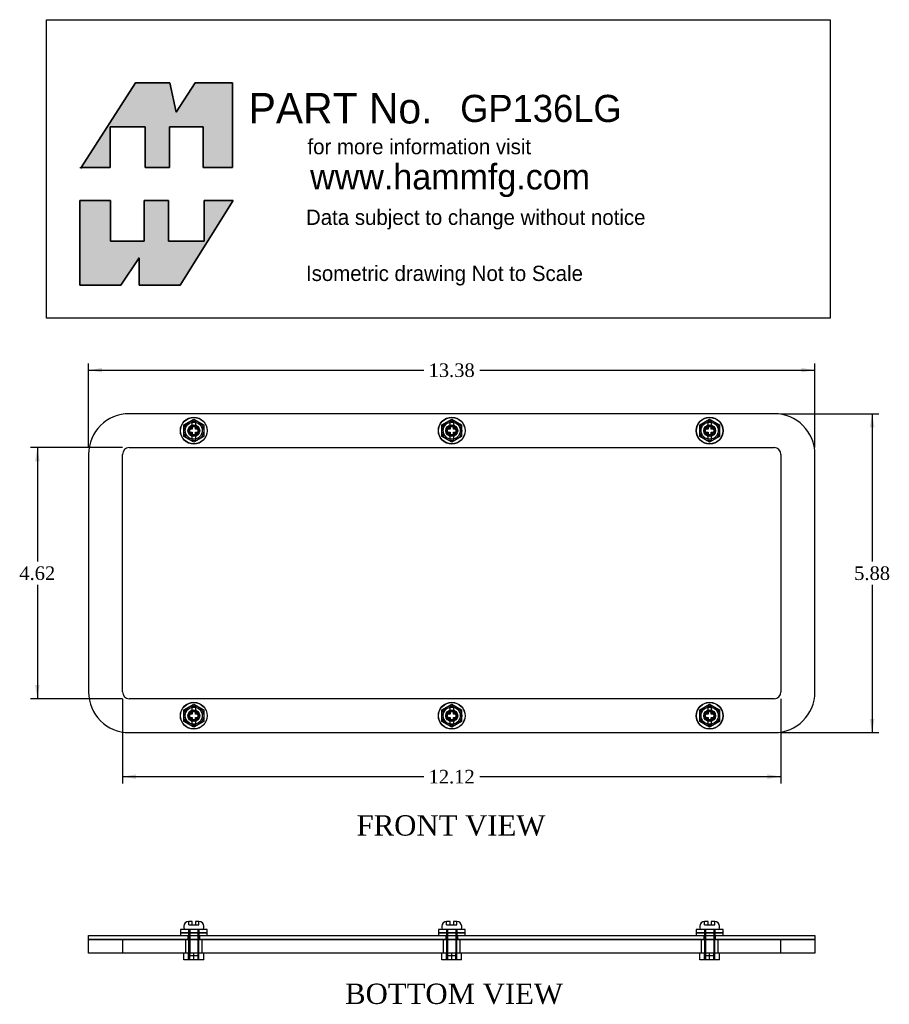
# Model space of a CAD drawing. Header units: inches. Extents: x 4.7 to 31.5, y 2.2 to 20.4.
# Tile 1 of 2: x 4.7 to 20.7, y 2.2 to 20.4. Entities that reach past the tile are written whole.
import ezdxf
from ezdxf.enums import TextEntityAlignment as Align
from ezdxf.lldxf.tags import DXFTag

# ---------------------------------------------------------------- set-up
doc = ezdxf.new("R2010")
doc.units = ezdxf.units.IN
doc.header["$MEASUREMENT"] = 0
doc.layers.get('0').update_dxf_attribs({"linetype": 'CONTINUOUS'})
for name, color, linetype in [('COM54934', 7, 'CONTINUOUS'), ('DEFAULT', 7, 'CONTINUOUS'), ('GSK11192', 7, 'CONTINUOUS'), ('NTS17050', 7, 'CONTINUOUS'), ('SCS19489', 7, 'CONTINUOUS'), ('WAM30024', 7, 'CONTINUOUS')]:
    doc.layers.add(name, color=color, linetype=linetype)
doc.styles.add('SEACAD_ARIAL_TTF', font='txt')
doc.styles.add('SEACAD_TIMES_NEW_ROMAN', font='times.ttf')
tags = doc.linetypes.add('HIDDEN2', pattern=[0.1875, 0.125, -0.0625]).pattern_tags.tags
tags[6:7] = [DXFTag(74, 4), DXFTag(75, 0), DXFTag(340, '0'), DXFTag(46, 0.0), DXFTag(50, 0.0), DXFTag(44, 0.0), DXFTag(45, 0.0)]
tags[4:5] = [DXFTag(74, 4), DXFTag(75, 0), DXFTag(340, '0'), DXFTag(46, 0.0), DXFTag(50, 0.0), DXFTag(44, 0.0), DXFTag(45, 0.0)]

# ---------------------------------------------------------------- blocks, each defined once
blk = doc.blocks.new('SEANNOT_GROUP')
at = {"layer": 'DEFAULT', "color": 1, "linetype": 'Continuous', "style": 'SEACAD_ARIAL_TTF'}
blk.add_text('GP136LG', height=0.5, dxfattribs=at).set_placement((12.771, 18.99), align=Align.TOP_LEFT)
blk = doc.blocks.new('GDIMGGROUP')
at = {"layer": 'DEFAULT', "linetype": 'Continuous'}
for points in [[(6.803, 6.391), (6.803, 6.475), (6.553, 6.433)], [(18.428, 6.391), (18.678, 6.433), (18.428, 6.475)]]:
    blk.add_hatch(color=136, dxfattribs=at).paths.add_polyline_path(points)
at = {"layer": 'DEFAULT', "color": 136, "linetype": 'Continuous'}
for p, q in [((6.553, 7.868), (6.553, 6.308)), ((18.678, 7.868), (18.678, 6.308)), ((6.553, 6.433), (12.102, 6.433)), ((13.13, 6.433), (18.678, 6.433))]:
    blk.add_line(p, q, dxfattribs=at)
at = {"layer": 'DEFAULT', "color": 136, "linetype": 'Continuous', "style": 'SEACAD_TIMES_NEW_ROMAN'}
blk.add_text('12.12', height=0.25, dxfattribs=at).set_placement((12.189, 6.558), align=Align.TOP_LEFT)
blk = doc.blocks.new('GDIMGGROUP1')
at = {"layer": 'DEFAULT', "linetype": 'Continuous'}
for points in [[(4.943, 12.243), (5.026, 12.243), (4.985, 12.493)], [(4.943, 8.118), (4.985, 7.868), (5.026, 8.118)]]:
    blk.add_hatch(color=136, dxfattribs=at).paths.add_polyline_path(points)
at = {"layer": 'DEFAULT', "color": 136, "linetype": 'Continuous'}
for p, q in [((6.553, 12.493), (4.86, 12.493)), ((4.985, 12.493), (4.985, 10.393)), ((4.985, 9.968), (4.985, 7.868)), ((6.553, 7.868), (4.86, 7.868))]:
    blk.add_line(p, q, dxfattribs=at)
at = {"layer": 'DEFAULT', "color": 136, "linetype": 'Continuous', "style": 'SEACAD_TIMES_NEW_ROMAN'}
blk.add_text('4.62', height=0.25, dxfattribs=at).set_placement((4.653, 10.305), align=Align.TOP_LEFT)
blk = doc.blocks.new('GDIMGGROUP2')
at = {"layer": 'DEFAULT', "linetype": 'Continuous'}
for points in [[(6.178, 13.961), (5.928, 13.919), (6.178, 13.878)], [(19.053, 13.961), (19.053, 13.878), (19.303, 13.919)]]:
    blk.add_hatch(color=136, dxfattribs=at).paths.add_polyline_path(points)
at = {"layer": 'DEFAULT', "color": 136, "linetype": 'Continuous'}
for p, q in [((5.928, 12.493), (5.928, 14.044)), ((19.303, 12.493), (19.303, 14.044)), ((5.928, 13.919), (12.102, 13.919)), ((13.13, 13.919), (19.303, 13.919))]:
    blk.add_line(p, q, dxfattribs=at)
at = {"layer": 'DEFAULT', "color": 136, "linetype": 'Continuous', "style": 'SEACAD_TIMES_NEW_ROMAN'}
blk.add_text('13.38', height=0.25, dxfattribs=at).set_placement((12.189, 14.044), align=Align.TOP_LEFT)
blk = doc.blocks.new('GDIMGGROUP3')
at = {"layer": 'DEFAULT', "linetype": 'Continuous'}
for points in [[(20.399, 12.868), (20.358, 13.118), (20.316, 12.868)], [(20.399, 7.493), (20.316, 7.493), (20.358, 7.243)]]:
    blk.add_hatch(color=136, dxfattribs=at).paths.add_polyline_path(points)
at = {"layer": 'DEFAULT', "color": 136, "linetype": 'Continuous'}
for p, q in [((18.678, 13.118), (20.483, 13.118)), ((20.358, 13.118), (20.358, 10.393)), ((20.358, 9.968), (20.358, 7.243)), ((18.678, 7.243), (20.483, 7.243))]:
    blk.add_line(p, q, dxfattribs=at)
at = {"layer": 'DEFAULT', "color": 136, "linetype": 'Continuous', "style": 'SEACAD_TIMES_NEW_ROMAN'}
blk.add_text('5.88', height=0.25, dxfattribs=at).set_placement((20.026, 10.305), align=Align.TOP_LEFT)

msp = doc.modelspace()

# ---------------------------------------------------------------- hatches: boundary and pattern name
at = {"layer": 'DEFAULT', "linetype": 'Continuous'}
for points in [[(7.427, 19.211), (6.793, 19.211), (5.791, 17.652), (6.327, 17.652), (6.327, 18.399), (6.969, 18.399), (6.969, 17.652), (7.419, 17.652), (7.419, 18.399), (8.038, 18.399), (8.038, 17.652), (8.576, 17.652), (8.576, 19.211), (7.893, 19.211), (7.54, 18.673)], [(6.953, 16.295), (6.335, 16.295), (6.335, 17.042), (5.765, 17.042), (5.765, 15.484), (6.52, 15.484), (6.857, 15.99), (6.857, 15.484), (7.612, 15.484), (8.592, 17.042), (8.054, 17.042), (8.054, 16.295), (7.403, 16.295), (7.403, 17.042), (6.953, 17.042)]]:
    msp.add_hatch(color=7, dxfattribs=at).paths.add_polyline_path(points)

# ---------------------------------------------------------------- linework, layer by layer
at = {"layer": 'COM54934', "color": 7, "linetype": 'Continuous'}
for p, q in [((18.553, 13.118), (6.678, 13.118)), ((5.928, 12.368), (5.928, 7.993)), ((19.303, 7.993), (19.303, 12.368)), ((6.678, 7.243), (18.553, 7.243)), ((5.928, 3.434), (5.928, 3.506)), ((5.928, 3.506), (6.678, 3.506)), ((6.678, 3.506), (18.553, 3.506)), ((18.553, 3.506), (19.303, 3.506)), ((19.303, 3.506), (19.303, 3.434)), ((6.678, 3.434), (5.928, 3.434)), ((6.678, 3.434), (18.553, 3.434)), ((19.303, 3.434), (18.553, 3.434))]:
    msp.add_line(p, q, dxfattribs=at)
at = {"layer": 'COM54934', "color": 7, "linetype": 'HIDDEN2'}
for p, q in [((7.757, 3.506), (7.757, 3.434)), ((7.975, 3.434), (7.975, 3.506)), ((12.507, 3.506), (12.507, 3.434)), ((12.725, 3.434), (12.725, 3.506)), ((17.256, 3.506), (17.256, 3.434)), ((17.474, 3.434), (17.474, 3.506))]:
    msp.add_line(p, q, dxfattribs=at)
for centre in [(7.866, 12.805), (12.616, 12.805), (17.365, 12.805), (7.866, 7.555), (12.616, 7.555), (17.365, 7.555)]:
    msp.add_circle(centre, 0.109, dxfattribs=at)
at = {"layer": 'COM54934', "color": 7, "linetype": 'Continuous'}
for centre, start, end in [((6.678, 12.368), 90, 180), ((18.553, 12.368), 0, 90), ((6.678, 7.993), 180, 270), ((18.553, 7.993), 270, 0)]:
    msp.add_arc(centre, 0.75, start, end, dxfattribs=at)
at = {"layer": 'DEFAULT', "color": 7, "linetype": 'Continuous'}
for p, q in [((5.152, 20.374), (19.585, 20.374)), ((5.152, 14.877), (5.152, 20.374)), ((19.585, 20.374), (19.585, 14.877)), ((6.793, 19.211), (5.781, 17.636)), ((7.427, 19.211), (6.793, 19.211)), ((7.54, 18.673), (7.427, 19.211)), ((7.893, 19.211), (7.54, 18.673)), ((8.576, 19.211), (7.893, 19.211)), ((8.576, 17.652), (8.576, 19.211)), ((6.327, 18.399), (6.969, 18.399)), ((6.327, 17.652), (6.327, 18.399)), ((6.969, 18.399), (6.969, 17.652)), ((7.419, 18.399), (8.038, 18.399)), ((7.419, 17.652), (7.419, 18.399)), ((8.038, 18.399), (8.038, 17.652)), ((5.765, 17.652), (6.327, 17.652)), ((6.969, 17.652), (7.419, 17.652)), ((8.038, 17.652), (8.576, 17.652)), ((5.765, 17.042), (6.335, 17.042)), ((5.765, 15.484), (5.765, 17.042)), ((6.335, 17.042), (6.335, 16.295)), ((6.953, 17.042), (7.403, 17.042)), ((6.953, 16.295), (6.953, 17.042)), ((7.403, 17.042), (7.403, 16.295)), ((8.592, 17.042), (7.612, 15.484)), ((8.054, 17.042), (8.592, 17.042)), ((8.054, 16.295), (8.054, 17.042)), ((6.335, 16.295), (6.953, 16.295)), ((7.403, 16.295), (8.054, 16.295)), ((6.857, 15.99), (6.52, 15.484)), ((6.857, 15.484), (6.857, 15.99)), ((6.52, 15.484), (5.765, 15.484)), ((7.612, 15.484), (6.857, 15.484)), ((19.585, 14.877), (5.152, 14.877))]:
    msp.add_line(p, q, dxfattribs=at)
for points in [[(7.427, 19.211), (7.54, 18.673), (7.893, 19.211), (8.576, 19.211), (8.576, 17.652), (8.038, 17.652), (8.038, 18.399), (7.419, 18.399), (7.419, 17.652), (6.969, 17.652), (6.969, 18.399), (6.327, 18.399), (6.327, 17.652), (5.791, 17.652), (6.793, 19.211), (7.427, 19.211)], [(7.427, 19.211), (7.54, 18.673), (7.893, 19.211), (8.576, 19.211), (8.576, 17.652), (8.038, 17.652), (8.038, 18.399), (7.419, 18.399), (7.419, 17.652), (6.969, 17.652), (6.969, 18.399), (6.327, 18.399), (6.327, 17.652), (5.791, 17.652), (6.793, 19.211), (7.427, 19.211)], [(7.427, 19.211), (7.54, 18.673), (7.893, 19.211), (8.576, 19.211), (8.576, 17.652), (8.038, 17.652), (8.038, 18.399), (7.419, 18.399), (7.419, 17.652), (6.969, 17.652), (6.969, 18.399), (6.327, 18.399), (6.327, 17.652), (5.791, 17.652), (6.793, 19.211), (7.427, 19.211)], [(7.427, 19.211), (7.54, 18.673), (7.893, 19.211), (8.576, 19.211), (8.576, 17.652), (8.038, 17.652), (8.038, 18.399), (7.419, 18.399), (7.419, 17.652), (6.969, 17.652), (6.969, 18.399), (6.327, 18.399), (6.327, 17.652), (5.791, 17.652), (6.793, 19.211), (7.427, 19.211)], [(7.427, 19.211), (7.54, 18.673), (7.893, 19.211), (8.576, 19.211), (8.576, 17.652), (8.038, 17.652), (8.038, 18.399), (7.419, 18.399), (7.419, 17.652), (6.969, 17.652), (6.969, 18.399), (6.327, 18.399), (6.327, 17.652), (5.791, 17.652), (6.793, 19.211), (7.427, 19.211)], [(6.953, 16.295), (6.335, 16.295), (6.335, 17.042), (5.765, 17.042), (5.765, 15.484), (6.52, 15.484), (6.857, 15.99), (6.857, 15.484), (7.612, 15.484), (8.592, 17.042), (8.054, 17.042), (8.054, 16.295), (7.403, 16.295), (7.403, 17.042), (6.953, 17.042), (6.953, 16.295)], [(6.953, 16.295), (6.335, 16.295), (6.335, 17.042), (5.765, 17.042), (5.765, 15.484), (6.52, 15.484), (6.857, 15.99), (6.857, 15.484), (7.612, 15.484), (8.592, 17.042), (8.054, 17.042), (8.054, 16.295), (7.403, 16.295), (7.403, 17.042), (6.953, 17.042), (6.953, 16.295)], [(6.953, 16.295), (6.335, 16.295), (6.335, 17.042), (5.765, 17.042), (5.765, 15.484), (6.52, 15.484), (6.857, 15.99), (6.857, 15.484), (7.612, 15.484), (8.592, 17.042), (8.054, 17.042), (8.054, 16.295), (7.403, 16.295), (7.403, 17.042), (6.953, 17.042), (6.953, 16.295)], [(6.953, 16.295), (6.335, 16.295), (6.335, 17.042), (5.765, 17.042), (5.765, 15.484), (6.52, 15.484), (6.857, 15.99), (6.857, 15.484), (7.612, 15.484), (8.592, 17.042), (8.054, 17.042), (8.054, 16.295), (7.403, 16.295), (7.403, 17.042), (6.953, 17.042), (6.953, 16.295)], [(6.953, 16.295), (6.335, 16.295), (6.335, 17.042), (5.765, 17.042), (5.765, 15.484), (6.52, 15.484), (6.857, 15.99), (6.857, 15.484), (7.612, 15.484), (8.592, 17.042), (8.054, 17.042), (8.054, 16.295), (7.403, 16.295), (7.403, 17.042), (6.953, 17.042), (6.953, 16.295)]]:
    msp.add_lwpolyline(points, dxfattribs=at)
for points in [[(7.427, 19.211), (6.793, 19.211), (5.791, 17.652), (6.327, 17.652), (6.327, 18.399), (6.969, 18.399), (6.969, 17.652), (7.419, 17.652), (7.419, 18.399), (8.038, 18.399), (8.038, 17.652), (8.576, 17.652), (8.576, 19.211), (7.893, 19.211), (7.54, 18.673), (7.427, 19.211)], [(6.953, 16.295), (6.953, 17.042), (7.403, 17.042), (7.403, 16.295), (8.054, 16.295), (8.054, 17.042), (8.592, 17.042), (7.612, 15.484), (6.857, 15.484), (6.857, 15.99), (6.52, 15.484), (5.765, 15.484), (5.765, 17.042), (6.335, 17.042), (6.335, 16.295), (6.953, 16.295)]]:
    msp.add_lwpolyline(points, close=True, dxfattribs=at)
at = {"layer": 'GSK11192', "color": 7, "linetype": 'HIDDEN2'}
for p, q in [((6.553, 7.993), (6.553, 12.368)), ((6.678, 12.493), (18.553, 12.493)), ((18.678, 12.368), (18.678, 7.993)), ((18.553, 7.868), (6.678, 7.868)), ((6.553, 3.434), (6.553, 3.184)), ((7.71, 3.434), (7.71, 3.184)), ((8.023, 3.184), (8.023, 3.434)), ((12.46, 3.434), (12.46, 3.184)), ((12.773, 3.184), (12.773, 3.434)), ((17.209, 3.434), (17.209, 3.184)), ((17.522, 3.184), (17.522, 3.434)), ((18.678, 3.184), (18.678, 3.434))]:
    msp.add_line(p, q, dxfattribs=at)
at = {"layer": 'GSK11192', "color": 7, "linetype": 'Continuous'}
for p, q in [((5.928, 3.184), (5.928, 3.434)), ((5.928, 3.434), (6.678, 3.434)), ((18.553, 3.434), (6.678, 3.434)), ((18.553, 3.434), (19.303, 3.434)), ((19.303, 3.434), (19.303, 3.184)), ((6.678, 3.184), (5.928, 3.184)), ((18.553, 3.184), (6.678, 3.184)), ((19.303, 3.184), (18.553, 3.184))]:
    msp.add_line(p, q, dxfattribs=at)
at = {"layer": 'GSK11192', "color": 7, "linetype": 'HIDDEN2'}
for centre in [(7.866, 12.806), (12.616, 12.806), (17.365, 12.806), (7.866, 7.556), (12.616, 7.556), (17.365, 7.556)]:
    msp.add_circle(centre, 0.157, dxfattribs=at)
for centre, start, end in [((6.678, 12.368), 90, 180), ((18.553, 12.368), 0, 90), ((6.678, 7.993), 180, 270), ((18.553, 7.993), 270, 0)]:
    msp.add_arc(centre, 0.125, start, end, dxfattribs=at)
at = {"layer": 'NTS17050', "color": 7, "linetype": 'HIDDEN2'}
for p, q in [((7.684, 12.911), (7.866, 13.016)), ((7.684, 12.7), (7.684, 12.911)), ((7.866, 13.016), (8.049, 12.911)), ((8.049, 12.911), (8.049, 12.7)), ((12.433, 12.911), (12.616, 13.016)), ((12.433, 12.7), (12.433, 12.911)), ((12.616, 13.016), (12.798, 12.911)), ((12.798, 12.911), (12.798, 12.7)), ((17.183, 12.911), (17.365, 13.016)), ((17.183, 12.7), (17.183, 12.911)), ((17.365, 13.016), (17.548, 12.911)), ((17.548, 12.911), (17.548, 12.7)), ((7.866, 12.595), (7.684, 12.7)), ((8.049, 12.7), (7.866, 12.595)), ((12.616, 12.595), (12.433, 12.7)), ((12.798, 12.7), (12.616, 12.595)), ((17.365, 12.595), (17.183, 12.7)), ((17.548, 12.7), (17.365, 12.595)), ((7.684, 7.661), (7.866, 7.766)), ((7.684, 7.45), (7.684, 7.661)), ((7.866, 7.766), (8.049, 7.661)), ((8.049, 7.661), (8.049, 7.45)), ((12.433, 7.661), (12.616, 7.766)), ((12.433, 7.45), (12.433, 7.661)), ((12.616, 7.766), (12.798, 7.661)), ((12.798, 7.661), (12.798, 7.45)), ((17.183, 7.661), (17.365, 7.766)), ((17.183, 7.45), (17.183, 7.661)), ((17.365, 7.766), (17.548, 7.661)), ((17.548, 7.661), (17.548, 7.45)), ((7.866, 7.345), (7.684, 7.45)), ((8.049, 7.45), (7.866, 7.345)), ((12.616, 7.345), (12.433, 7.45)), ((12.798, 7.45), (12.616, 7.345)), ((17.365, 7.345), (17.183, 7.45)), ((17.548, 7.45), (17.365, 7.345)), ((7.771, 3.059), (7.771, 3.184)), ((7.788, 3.184), (7.788, 3.059)), ((7.944, 3.059), (7.944, 3.184)), ((7.961, 3.059), (7.961, 3.184)), ((12.521, 3.059), (12.521, 3.184)), ((12.538, 3.184), (12.538, 3.059)), ((12.694, 3.059), (12.694, 3.184)), ((12.711, 3.059), (12.711, 3.184)), ((17.27, 3.059), (17.27, 3.184)), ((17.287, 3.184), (17.287, 3.059)), ((17.443, 3.059), (17.443, 3.184)), ((17.46, 3.059), (17.46, 3.184))]:
    msp.add_line(p, q, dxfattribs=at)
at = {"layer": 'NTS17050', "color": 7, "linetype": 'Continuous'}
for p, q in [((7.684, 3.059), (7.684, 3.184)), ((7.866, 3.059), (7.866, 3.184)), ((8.049, 3.059), (8.049, 3.184)), ((12.433, 3.059), (12.433, 3.184)), ((12.616, 3.059), (12.616, 3.184)), ((12.798, 3.059), (12.798, 3.184)), ((17.183, 3.059), (17.183, 3.184)), ((17.365, 3.059), (17.365, 3.184)), ((17.548, 3.059), (17.548, 3.184)), ((7.866, 3.059), (7.684, 3.059)), ((8.049, 3.059), (7.866, 3.059)), ((12.616, 3.059), (12.433, 3.059)), ((12.798, 3.059), (12.616, 3.059)), ((17.365, 3.059), (17.183, 3.059)), ((17.548, 3.059), (17.365, 3.059))]:
    msp.add_line(p, q, dxfattribs=at)
at = {"layer": 'NTS17050', "color": 7, "linetype": 'HIDDEN2'}
for centre, radius in [((7.866, 12.806), 0.095), ((7.866, 12.806), 0.0781), ((12.616, 12.806), 0.095), ((12.616, 12.806), 0.0781), ((17.365, 12.806), 0.095), ((17.365, 12.806), 0.0781), ((7.866, 7.556), 0.095), ((7.866, 7.556), 0.0781), ((12.616, 7.556), 0.095), ((12.616, 7.556), 0.0781), ((17.365, 7.556), 0.095), ((17.365, 7.556), 0.0781)]:
    msp.add_circle(centre, radius, dxfattribs=at)
at = {"layer": 'SCS19489', "color": 7, "linetype": 'Continuous'}
for p, q in [((7.836, 12.894), (7.836, 12.983)), ((7.836, 12.894), (7.836, 12.835)), ((7.896, 12.983), (7.896, 12.894)), ((7.896, 12.835), (7.896, 12.894)), ((12.586, 12.894), (12.586, 12.983)), ((12.586, 12.894), (12.586, 12.835)), ((12.646, 12.983), (12.646, 12.894)), ((12.646, 12.835), (12.646, 12.894)), ((17.335, 12.894), (17.335, 12.983)), ((17.335, 12.894), (17.335, 12.835)), ((17.395, 12.983), (17.395, 12.894)), ((17.395, 12.835), (17.395, 12.894)), ((7.773, 12.835), (7.778, 12.835)), ((7.773, 12.775), (7.773, 12.835)), ((7.778, 12.775), (7.773, 12.775)), ((7.836, 12.835), (7.778, 12.835)), ((7.778, 12.775), (7.836, 12.775)), ((7.836, 12.775), (7.836, 12.717)), ((7.836, 12.628), (7.836, 12.717)), ((7.955, 12.835), (7.896, 12.835)), ((7.896, 12.775), (7.955, 12.775)), ((7.896, 12.717), (7.896, 12.775)), ((7.896, 12.717), (7.896, 12.628)), ((7.955, 12.835), (7.96, 12.835)), ((7.96, 12.775), (7.955, 12.775)), ((7.96, 12.835), (7.96, 12.775)), ((12.522, 12.835), (12.527, 12.835)), ((12.522, 12.775), (12.522, 12.835)), ((12.527, 12.775), (12.522, 12.775)), ((12.586, 12.835), (12.527, 12.835)), ((12.527, 12.775), (12.586, 12.775)), ((12.586, 12.775), (12.586, 12.717)), ((12.586, 12.628), (12.586, 12.717)), ((12.704, 12.835), (12.646, 12.835)), ((12.646, 12.775), (12.704, 12.775)), ((12.646, 12.717), (12.646, 12.775)), ((12.646, 12.717), (12.646, 12.628)), ((12.704, 12.835), (12.71, 12.835)), ((12.71, 12.775), (12.704, 12.775)), ((12.71, 12.835), (12.71, 12.775)), ((17.272, 12.835), (17.277, 12.835)), ((17.272, 12.775), (17.272, 12.835)), ((17.277, 12.775), (17.272, 12.775)), ((17.335, 12.835), (17.277, 12.835)), ((17.277, 12.775), (17.335, 12.775)), ((17.335, 12.775), (17.335, 12.717)), ((17.335, 12.628), (17.335, 12.717)), ((17.454, 12.835), (17.395, 12.835)), ((17.395, 12.775), (17.454, 12.775)), ((17.395, 12.717), (17.395, 12.775)), ((17.395, 12.717), (17.395, 12.628)), ((17.454, 12.835), (17.459, 12.835)), ((17.459, 12.775), (17.454, 12.775)), ((17.459, 12.835), (17.459, 12.775)), ((7.836, 7.644), (7.836, 7.733)), ((7.836, 7.644), (7.836, 7.585)), ((7.896, 7.733), (7.896, 7.644)), ((7.896, 7.585), (7.896, 7.644)), ((12.586, 7.644), (12.586, 7.733)), ((12.586, 7.644), (12.586, 7.585)), ((12.646, 7.733), (12.646, 7.644)), ((12.646, 7.585), (12.646, 7.644)), ((17.335, 7.644), (17.335, 7.733)), ((17.335, 7.644), (17.335, 7.585)), ((17.395, 7.733), (17.395, 7.644)), ((17.395, 7.585), (17.395, 7.644)), ((7.773, 7.585), (7.778, 7.585)), ((7.773, 7.525), (7.773, 7.585)), ((7.778, 7.525), (7.773, 7.525)), ((7.836, 7.585), (7.778, 7.585)), ((7.778, 7.525), (7.836, 7.525)), ((7.836, 7.525), (7.836, 7.467)), ((7.836, 7.378), (7.836, 7.467)), ((7.955, 7.585), (7.896, 7.585)), ((7.896, 7.525), (7.955, 7.525)), ((7.896, 7.467), (7.896, 7.525)), ((7.896, 7.467), (7.896, 7.378)), ((7.955, 7.585), (7.96, 7.585)), ((7.96, 7.525), (7.955, 7.525)), ((7.96, 7.585), (7.96, 7.525)), ((12.522, 7.585), (12.527, 7.585)), ((12.522, 7.525), (12.522, 7.585)), ((12.527, 7.525), (12.522, 7.525)), ((12.586, 7.585), (12.527, 7.585)), ((12.527, 7.525), (12.586, 7.525)), ((12.586, 7.525), (12.586, 7.467)), ((12.586, 7.378), (12.586, 7.467)), ((12.704, 7.585), (12.646, 7.585)), ((12.646, 7.525), (12.704, 7.525)), ((12.646, 7.467), (12.646, 7.525)), ((12.646, 7.467), (12.646, 7.378)), ((12.704, 7.585), (12.71, 7.585)), ((12.71, 7.525), (12.704, 7.525)), ((12.71, 7.585), (12.71, 7.525)), ((17.272, 7.585), (17.277, 7.585)), ((17.272, 7.525), (17.272, 7.585)), ((17.277, 7.525), (17.272, 7.525)), ((17.335, 7.585), (17.277, 7.585)), ((17.277, 7.525), (17.335, 7.525)), ((17.335, 7.525), (17.335, 7.467)), ((17.335, 7.378), (17.335, 7.467)), ((17.454, 7.585), (17.395, 7.585)), ((17.395, 7.525), (17.454, 7.525)), ((17.395, 7.467), (17.395, 7.525)), ((17.395, 7.467), (17.395, 7.378)), ((17.454, 7.585), (17.459, 7.585)), ((17.459, 7.525), (17.454, 7.525)), ((17.459, 7.585), (17.459, 7.525)), ((7.683, 3.676), (7.683, 3.646)), ((7.836, 3.766), (7.778, 3.766)), ((7.836, 3.701), (7.836, 3.766)), ((7.836, 3.701), (7.896, 3.701)), ((7.955, 3.766), (7.896, 3.766)), ((7.896, 3.766), (7.896, 3.701)), ((8.05, 3.646), (8.05, 3.676)), ((12.432, 3.676), (12.432, 3.646)), ((12.586, 3.766), (12.527, 3.766)), ((12.586, 3.701), (12.586, 3.766)), ((12.586, 3.701), (12.646, 3.701)), ((12.704, 3.766), (12.646, 3.766)), ((12.646, 3.766), (12.646, 3.701)), ((12.799, 3.646), (12.799, 3.676)), ((17.182, 3.676), (17.182, 3.646)), ((17.335, 3.766), (17.277, 3.766)), ((17.335, 3.701), (17.335, 3.766)), ((17.335, 3.701), (17.395, 3.701)), ((17.454, 3.766), (17.395, 3.766)), ((17.395, 3.766), (17.395, 3.701)), ((17.549, 3.646), (17.549, 3.676))]:
    msp.add_line(p, q, dxfattribs=at)
at = {"layer": 'SCS19489', "color": 7, "linetype": 'HIDDEN2'}
for p, q in [((7.773, 3.701), (7.773, 3.766)), ((7.773, 3.701), (7.836, 3.701)), ((7.896, 3.701), (7.96, 3.701)), ((7.96, 3.701), (7.96, 3.766)), ((12.522, 3.701), (12.522, 3.766)), ((12.522, 3.701), (12.586, 3.701)), ((12.646, 3.701), (12.71, 3.701)), ((12.71, 3.701), (12.71, 3.766)), ((17.272, 3.701), (17.272, 3.766)), ((17.272, 3.701), (17.335, 3.701)), ((17.395, 3.701), (17.459, 3.701)), ((17.459, 3.701), (17.459, 3.766)), ((7.771, 3.616), (7.771, 3.166)), ((7.791, 3.616), (7.791, 3.166)), ((7.942, 3.616), (7.942, 3.166)), ((7.961, 3.166), (7.961, 3.616)), ((12.521, 3.616), (12.521, 3.166)), ((12.54, 3.616), (12.54, 3.166)), ((12.692, 3.616), (12.692, 3.166)), ((12.711, 3.166), (12.711, 3.616)), ((17.27, 3.616), (17.27, 3.166)), ((17.29, 3.616), (17.29, 3.166)), ((17.441, 3.616), (17.441, 3.166)), ((17.46, 3.166), (17.46, 3.616)), ((7.796, 3.141), (7.936, 3.141)), ((12.546, 3.141), (12.686, 3.141)), ((17.295, 3.141), (17.435, 3.141))]:
    msp.add_line(p, q, dxfattribs=at)
at = {"layer": 'SCS19489', "color": 7, "linetype": 'Continuous'}
for centre in [(7.866, 12.805), (12.616, 12.805), (17.365, 12.805), (7.866, 7.555), (12.616, 7.555), (17.365, 7.555)]:
    msp.add_circle(centre, 0.183, dxfattribs=at)
at = {"layer": 'SCS19489', "color": 7, "linetype": 'HIDDEN2'}
for centre in [(7.866, 12.805), (12.616, 12.805), (17.365, 12.805), (7.866, 7.555), (12.616, 7.555), (17.365, 7.555)]:
    msp.add_circle(centre, 0.0759, dxfattribs=at)
for centre, radius, start, end in [((7.866, 12.805), 0.095, 1.0601, 353.8882), ((12.616, 12.805), 0.095, 1.0601, 353.8882), ((17.365, 12.805), 0.095, 1.0601, 353.8882), ((7.866, 7.555), 0.095, 1.0601, 353.8882), ((12.616, 7.555), 0.095, 1.0601, 353.8882), ((17.365, 7.555), 0.095, 1.0601, 353.8882), ((7.796, 3.166), 0.025, 180, 270), ((7.936, 3.166), 0.025, 270, 0), ((12.546, 3.166), 0.025, 180, 270), ((12.686, 3.166), 0.025, 270, 0), ((17.295, 3.166), 0.025, 180, 270), ((17.435, 3.166), 0.025, 270, 0)]:
    msp.add_arc(centre, radius, start, end, dxfattribs=at)
at = {"layer": 'SCS19489', "color": 7, "linetype": 'Continuous'}
for centre, radius, start, end in [((7.866, 12.805), 0.18, 80.4037, 99.5963), ((12.616, 12.805), 0.18, 80.4037, 99.5963), ((17.365, 12.805), 0.18, 80.4037, 99.5963), ((7.866, 12.805), 0.18, 260.4037, 279.5963), ((12.616, 12.805), 0.18, 260.4037, 279.5963), ((17.365, 12.805), 0.18, 260.4037, 279.5963), ((7.866, 7.555), 0.18, 80.4037, 99.5963), ((12.616, 7.555), 0.18, 80.4037, 99.5963), ((17.365, 7.555), 0.18, 80.4037, 99.5963), ((7.866, 7.555), 0.18, 260.4037, 279.5963), ((12.616, 7.555), 0.18, 260.4037, 279.5963), ((17.365, 7.555), 0.18, 260.4037, 279.5963), ((7.773, 3.676), 0.09, 90, 180), ((7.713, 3.646), 0.03, 180, 270), ((7.96, 3.676), 0.09, 0, 90), ((8.02, 3.646), 0.03, 270, 0), ((12.522, 3.676), 0.09, 90, 180), ((12.462, 3.646), 0.03, 180, 270), ((12.709, 3.676), 0.09, 0, 90), ((12.769, 3.646), 0.03, 270, 0), ((17.272, 3.676), 0.09, 90, 180), ((17.212, 3.646), 0.03, 180, 270), ((17.459, 3.676), 0.09, 0, 90), ((17.519, 3.646), 0.03, 270, 0)]:
    msp.add_arc(centre, radius, start, end, dxfattribs=at)
for points in [[(7.778, 3.766), (7.777, 3.766), (7.776, 3.766), (7.774, 3.766), (7.773, 3.766), (7.773, 3.766)], [(7.96, 3.766), (7.959, 3.766), (7.958, 3.766), (7.957, 3.766), (7.956, 3.766), (7.955, 3.766)], [(12.527, 3.766), (12.526, 3.766), (12.526, 3.766), (12.524, 3.766), (12.523, 3.766), (12.522, 3.766)], [(12.71, 3.766), (12.709, 3.766), (12.708, 3.766), (12.706, 3.766), (12.705, 3.766), (12.704, 3.766)], [(17.277, 3.766), (17.276, 3.766), (17.275, 3.766), (17.273, 3.766), (17.272, 3.766), (17.272, 3.766)], [(17.459, 3.766), (17.458, 3.766), (17.457, 3.766), (17.456, 3.766), (17.455, 3.766), (17.454, 3.766)]]:
    msp.add_open_spline(points, degree=3, knots=[0, 0, 0, 0, 0.5, 0.5, 1, 1, 1, 1], dxfattribs=at)
at = {"layer": 'WAM30024', "color": 7, "linetype": 'Continuous'}
for p, q in [((8.113, 3.616), (7.619, 3.616)), ((7.619, 3.616), (7.619, 3.562)), ((7.619, 3.562), (8.113, 3.562)), ((7.619, 3.559), (8.113, 3.559)), ((7.619, 3.559), (7.619, 3.506)), ((7.622, 3.562), (7.622, 3.559)), ((8.11, 3.559), (8.11, 3.562)), ((8.113, 3.562), (8.113, 3.616)), ((8.113, 3.506), (8.113, 3.559)), ((12.863, 3.616), (12.369, 3.616)), ((12.369, 3.616), (12.369, 3.562)), ((12.369, 3.562), (12.863, 3.562)), ((12.369, 3.559), (12.863, 3.559)), ((12.369, 3.559), (12.369, 3.506)), ((12.372, 3.562), (12.372, 3.559)), ((12.86, 3.559), (12.86, 3.562)), ((12.863, 3.562), (12.863, 3.616)), ((12.863, 3.506), (12.863, 3.559)), ((17.612, 3.616), (17.118, 3.616)), ((17.118, 3.616), (17.118, 3.562)), ((17.118, 3.562), (17.612, 3.562)), ((17.118, 3.559), (17.612, 3.559)), ((17.118, 3.559), (17.118, 3.506)), ((17.121, 3.562), (17.121, 3.559)), ((17.609, 3.559), (17.609, 3.562)), ((17.612, 3.562), (17.612, 3.616)), ((17.612, 3.506), (17.612, 3.559))]:
    msp.add_line(p, q, dxfattribs=at)
at = {"layer": 'WAM30024', "color": 7, "linetype": 'HIDDEN2'}
for p, q in [((7.768, 3.616), (7.768, 3.506)), ((7.965, 3.506), (7.965, 3.616)), ((12.517, 3.616), (12.517, 3.506)), ((12.715, 3.506), (12.715, 3.616)), ((17.267, 3.616), (17.267, 3.506)), ((17.464, 3.506), (17.464, 3.616))]:
    msp.add_line(p, q, dxfattribs=at)
at = {"layer": 'WAM30024', "color": 7, "linetype": 'Continuous'}
for centre in [(7.866, 12.805), (12.616, 12.805), (17.365, 12.805), (7.866, 7.555), (12.616, 7.555), (17.365, 7.555)]:
    msp.add_circle(centre, 0.247, dxfattribs=at)
at = {"layer": 'WAM30024', "color": 7, "linetype": 'HIDDEN2'}
for centre in [(7.866, 12.805), (12.616, 12.805), (17.365, 12.805), (7.866, 7.555), (12.616, 7.555), (17.365, 7.555)]:
    msp.add_circle(centre, 0.244, dxfattribs=at)
for centre, start, end in [((7.866, 12.805), 0, 165.6075), ((12.616, 12.805), 0, 165.6075), ((17.365, 12.805), 0, 165.6075), ((7.866, 12.805), 197.7446, 0), ((12.616, 12.805), 197.7446, 0), ((17.365, 12.805), 197.7446, 0), ((7.866, 7.555), 0, 165.6075), ((12.616, 7.555), 0, 165.6075), ((17.365, 7.555), 0, 165.6075), ((7.866, 7.555), 197.7446, 0), ((12.616, 7.555), 196.9371, 0), ((17.365, 7.555), 197.7446, 0)]:
    msp.add_arc(centre, 0.0988, start, end, dxfattribs=at)

# ---------------------------------------------------------------- block references
at = {"layer": 'DEFAULT'}
for name in ['SEANNOT_GROUP', 'GDIMGGROUP2', 'GDIMGGROUP3', 'GDIMGGROUP1', 'GDIMGGROUP']:
    msp.add_blockref(name, (0, 0), dxfattribs=at)

# ---------------------------------------------------------------- texts
at = {"color": 2, "linetype": 'Continuous', "style": 'SEACAD_TIMES_NEW_ROMAN'}
for s, p in [('FRONT VIEW', (10.863, 5.722)), ('BOTTOM VIEW', (10.652, 2.621))]:
    msp.add_text(s, height=0.375, dxfattribs=at).set_placement(p, align=Align.TOP_LEFT)
at = {"layer": 'DEFAULT', "color": 7, "linetype": 'Continuous', "style": 'SEACAD_ARIAL_TTF'}
for s, height, p in [('PART No.', 0.5625, (8.875, 19.025)), ('for more information visit', 0.28125, (9.959, 18.177)), ('www.hammfg.com', 0.46875, (10.008, 17.716)), ('Data subject to change without notice', 0.28125, (9.932, 16.876)), ('Isometric drawing Not to Scale', 0.28125, (9.932, 15.843))]:
    msp.add_text(s, height=height, dxfattribs=at).set_placement(p, align=Align.TOP_LEFT)

doc.saveas('drawing.dxf')
